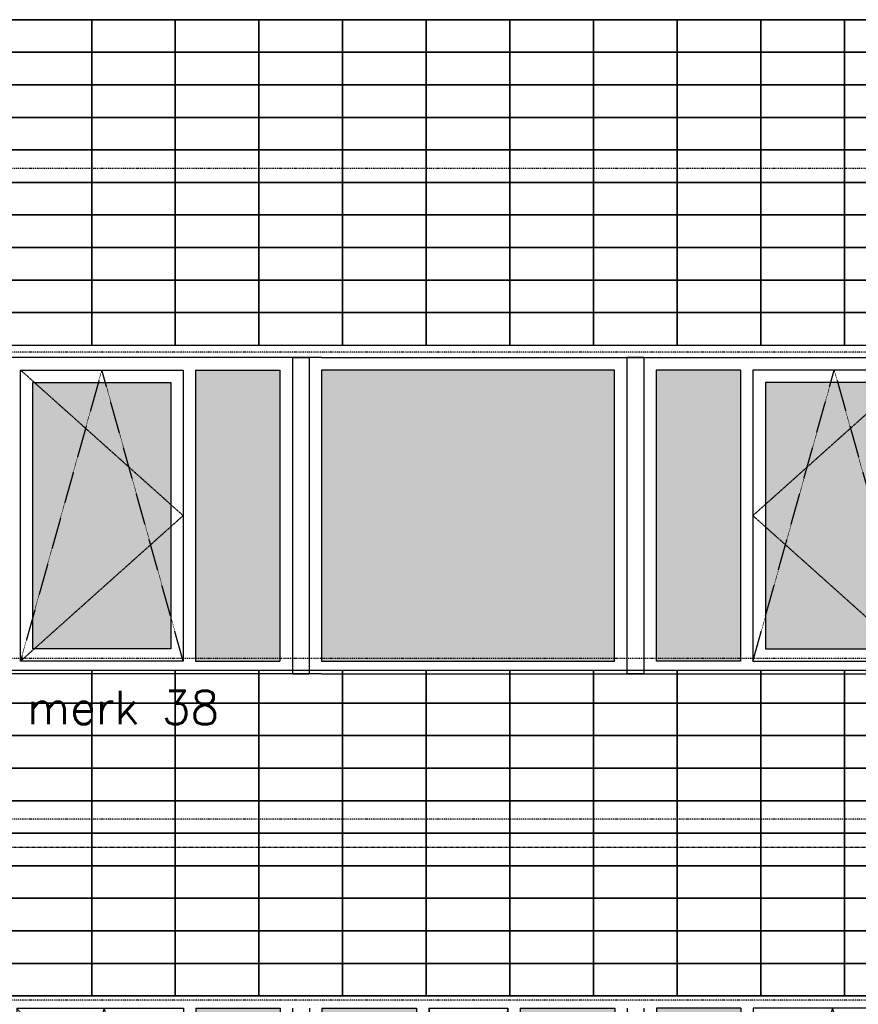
# Model space of a CAD drawing. Extents: x -541908 to 43837, y -41121 to 66863.
# Tile 5 of 41: x -506197 to -501685, y -26074 to -20779. Entities that reach past the tile are written whole.
import ezdxf

# ---------------------------------------------------------------- set-up
doc = ezdxf.new("R2010")
doc.units = 0
doc.header["$LTSCALE"] = 10
doc.header["$MEASUREMENT"] = 0
doc.header["$PDMODE"] = 3
doc.header["$PDSIZE"] = 0.1
for name, pattern in [('DASHDOT', [1, 0.5, -0.25, 0, -0.25]), ('DASHDOT2', [0.5, 0.25, -0.125, 0, -0.125]), ('HIDDEN', [0.375, 0.25, -0.125]), ('HIDDEN2', [0.1875, 0.125, -0.0625])]:
    doc.linetypes.add(name, pattern=pattern)
doc.layers.get('0').update_dxf_attribs({"linetype": 'CONTINUOUS'})
for name, color, linetype in [('A--01A1_ACEER', 1, 'CONTINUOUS'), ('A--L$7AC3-_STRAMIEN', 3, 'DASHDOT'), ('A--L01G1_ACEER', 1, 'CONTINUOUS'), ('A--L01G8_RASTER-NR-2', 21, 'CONTINUOUS'), ('A--L07GC8_STRAMIEN', 8, 'DASHDOT2'), ('A--L21G3_BUITENWAND', 3, 'CONTINUOUS'), ('A--L31DC1_BUITENKOZIJN', 1, 'HIDDEN'), ('A--L31G1_BUITENKOZIJN', 1, 'CONTINUOUS'), ('A--L31G2_BUITENKOZIJN', 2, 'CONTINUOUS'), ('A--L31GC1_BUITENKOZIJN', 1, 'HIDDEN2'), ('A--T$7A8-_STRAMIEN', 8, 'DASHDOT'), ('TEKST_KOZIJNMERK', 2, 'CONTINUOUS'), ('X--LR---_CP', 7, 'CONTINUOUS')]:
    doc.layers.add(name, color=color, linetype=linetype)
doc.styles.add('HIEMSTRA', font='romans.shx')

# ---------------------------------------------------------------- blocks, each defined once
blk = doc.blocks.new('AANKOZ25A')
at = {"layer": 'A--L01G8_RASTER-NR-2'}
for points in [[(-2253.8, 1566), (-1800, 1566), (-1800, 0), (-2253.8, 0)], [(-1576, 1566), (-1576, 0), (0, 0), (0, 1566)], [(677.8, 1566), (224, 1566), (224, 0), (677.8, 0)], [(-2387.8, 1499), (-3129, 1499), (-3129, 67), (-2387.8, 67)], [(811.8, 67), (1553, 67), (1553, 1499), (811.8, 1499)]]:
    blk.add_hatch(color=256, dxfattribs=at).paths.add_polyline_path(points)
at = {"layer": 'A--L31G1_BUITENKOZIJN'}
for p, q in [((-1733, 1633), (-1733, -67)), ((-1733, 1633), (-1644.3, 1633)), ((-1643, 1633), (-1643, -67)), ((67, 1633), (67, -67)), ((157, 1633), (67, 1633)), ((157, 1633), (157, -67)), ((-2253.8, 1566), (-2253.8, 0)), ((-2253.8, 1566), (-1800, 1566)), ((-1800, 1566), (-1800, 0)), ((224, 1566), (224, 0)), ((677.8, 1566), (224, 1566)), ((677.8, 1566), (677.8, 0)), ((-2253.8, 0), (-1800, 0)), ((677.8, 0), (224, 0)), ((-1733, -67), (-1643, -67)), ((157, -67), (67, -67))]:
    blk.add_line(p, q, dxfattribs=at)
for points in [[(-2320.8, 0), (-3196, 0), (-3196, 1566), (-2320.8, 1566), (-2320.8, 0), (-3196, 0), (-3196, 1566)], [(-1576, 0), (0, 0), (0, 1566), (-1576, 1566), (-1576, 0), (0, 0), (0, 1566)], [(744.8, 0), (1620, 0), (1620, 1566), (744.8, 1566), (744.8, 0), (1620, 0), (1620, 1566)]]:
    blk.add_lwpolyline(points, dxfattribs=at)
for points in [[(-2387.8, 67), (-3129, 67), (-3129, 1499), (-2387.8, 1499)], [(811.8, 67), (1553, 67), (1553, 1499), (811.8, 1499)]]:
    blk.add_lwpolyline(points, close=True, dxfattribs=at)
blk.add_point((-1576, -67), dxfattribs=at)
at = {"layer": 'A--L31G2_BUITENKOZIJN'}
for p, q in [((-3263, 1633), (-3263, -67)), ((-1577.3, 1633), (-3263, 1633)), ((-1576, 1633), (0, 1633)), ((1.3, 1633), (1687, 1633)), ((1687, 1633), (1687, -67)), ((-1578.7, -67), (-3263, -67)), ((-1576, -67), (0, -67)), ((2.7, -67), (1687, -67))]:
    blk.add_line(p, q, dxfattribs=at)
at = {"layer": 'A--L31GC1_BUITENKOZIJN'}
for p, q in [((-3196, 1566), (-2320.8, 783)), ((-2758.4, 1566), (-3196, 0)), ((-2320.8, 0), (-2758.4, 1566)), ((1620, 1566), (744.8, 783)), ((744.8, 0), (1182.4, 1566)), ((1182.4, 1566), (1620, 0)), ((-2320.8, 783), (-3196, 0)), ((744.8, 783), (1620, 0))]:
    blk.add_line(p, q, dxfattribs=at)
blk = doc.blocks.new('AANKOZ24A')
at = {"layer": 'A--L01G8_RASTER-NR-2'}
h = blk.add_hatch(color=256, dxfattribs=at)
h.paths.add_polyline_path([(-3712.5, 5983.2), (-4166.3, 5983.2), (-4166.3, 4569.9), (-3712.5, 4569.9)])
h.paths.add_polyline_path([(-3488.5, 4569.9), (-2979.5, 4569.9), (-2979.5, 5983.2), (-3488.5, 5983.2)])
h.paths.add_polyline_path([(-2421.1, 4569.9), (-1912.5, 4569.9), (-1912.5, 5983.2), (-2421.1, 5983.2)])
h.paths.add_polyline_path([(-1688.5, 4569.9), (-1234.6, 4569.9), (-1234.6, 5983.2), (-1688.5, 5983.2)])
h.paths.add_polyline_path([(-1912.5, 976.4), (-1912.5, 2493), (-3488.5, 2493), (-3488.5, 976.4)])
h.paths.add_polyline_path([(-5059.5, 976.4), (-4609.5, 976.4), (-4609.5, 2493), (-5059.5, 2493)])
h.paths.add_polyline_path([(-787.5, 976.4), (-337.5, 976.4), (-337.5, 2493), (-787.5, 2493)])
h.paths.add_polyline_path([(-2854.5, 5927.2), (-2854.5, 4636.9), (-2544.1, 4636.9), (-2544.1, 5927.2)])
h.paths.add_polyline_path([(-5059.5, 5927.2), (-4289.3, 5927.2), (-4289.3, 4385.8), (-5059.6, 4385.8)])
h.paths.add_polyline_path([(-4486.5, 976.4), (-3768.5, 976.4), (-3768.5, 2434.2), (-4486.5, 2434.2)])
h.paths.add_polyline_path([(-337.5, 5927.2), (-1111.6, 5927.2), (-1111.6, 4385.8), (-337.6, 4385.8)])
h.paths.add_polyline_path([(-1632.5, 976.4), (-931.1, 976.4), (-931.1, 2437), (-1632.5, 2437)])
at = {"layer": 'A--L31DC1_BUITENKOZIJN'}
for p, q in [((-4659.7, 5983.2), (-5128.3, 4329.8)), ((-5126.5, 5983.2), (-4233.3, 4981.3)), ((-4659.7, 5983.2), (-4233.3, 4329.8)), ((-2912.5, 5983.2), (-2702, 4569.9)), ((-2702, 4569.9), (-2489.8, 5983.2)), ((-270.5, 5983.2), (-1167.6, 4981.3)), ((-740.9, 5983.2), (-1167.6, 4329.8)), ((-740.9, 5983.2), (-270.6, 4329.8)), ((-4233.3, 4981.3), (-5128.3, 4329.8)), ((-1167.6, 4981.3), (-270.6, 4329.8)), ((-3712.5, 2493), (-4542.5, 1753.8)), ((-4140.5, 2493), (-4420.8, 976.4)), ((-4140.5, 2493), (-3851.2, 976.4)), ((-1688.5, 2493), (-854.5, 1753.8)), ((-1307.2, 2493), (-1549.7, 976.4)), ((-1307.2, 2493), (-996.9, 976.4)), ((-4542.5, 1753.8), (-3712.5, 976.4)), ((-854.5, 1753.8), (-1688.5, 976.4))]:
    blk.add_line(p, q, dxfattribs=at)
at = {"layer": 'A--L31G1_BUITENKOZIJN'}
for p, q in [((-5290.3, 6050.2), (-110.3, 6050.2)), ((-5126.5, 5983.2), (-5126.5, 2606)), ((-5126.5, 5983.2), (-4233.3, 5983.2)), ((-4233.3, 5983.2), (-4233.3, 4318.8)), ((-4166.3, 5983.2), (-4166.3, 4558.9)), ((-4166.3, 5983.2), (-3712.5, 5983.2)), ((-3712.5, 5983.2), (-3712.5, 2606)), ((-3488.5, 5983.2), (-3488.5, 4558.9)), ((-2979.5, 5983.2), (-3488.5, 5983.2)), ((-2979.5, 5983.2), (-2979.5, 4558.9)), ((-2912.5, 5983.2), (-2912.5, 4558.9)), ((-2488.1, 5983.2), (-2912.5, 5983.2)), ((-2488.1, 5983.2), (-2488.1, 4558.9)), ((-1912.5, 5983.2), (-2421.1, 5983.2)), ((-2421.1, 5983.2), (-2421.1, 4558.9)), ((-1912.5, 5983.2), (-1912.5, 4558.9)), ((-1688.5, 5983.2), (-1688.5, 4558.9)), ((-1234.6, 5983.2), (-1688.5, 5983.2)), ((-1234.6, 5983.2), (-1234.6, 4558.9)), ((-270.5, 5983.2), (-1167.6, 5983.2)), ((-1167.6, 5983.2), (-1167.6, 4318.8)), ((-270.5, 5983.2), (-270.5, 2606)), ((-3712.5, 4569.9), (-4166.3, 4569.9)), ((-3712.5, 4558.9), (-4166.3, 4558.9)), ((-2979.5, 4569.9), (-3488.5, 4569.9)), ((-2733.8, 4558.9), (-3488.5, 4558.9)), ((-2733.8, 4569.9), (-2912.5, 4569.9)), ((-2488.1, 4569.9), (-2912.5, 4569.9)), ((-2488.1, 4558.9), (-2912.5, 4558.9)), ((-2488.1, 4569.9), (-2666.8, 4569.9)), ((-1912.5, 4558.9), (-2666.8, 4558.9)), ((-1912.5, 4569.9), (-2421.1, 4569.9)), ((-1688.5, 4569.9), (-1234.6, 4569.9)), ((-1688.5, 4558.9), (-1234.6, 4558.9)), ((-4166.3, 4502.9), (-4166.3, 2606)), ((-3712.5, 4502.9), (-4166.3, 4502.9)), ((-3488.5, 4502.9), (-3488.5, 2606)), ((-1912.5, 4502.9), (-3488.5, 4502.9)), ((-1912.5, 4502.9), (-1912.5, 2606)), ((-1688.5, 4502.9), (-1688.5, 2606)), ((-1688.5, 4502.9), (-1234.6, 4502.9)), ((-1234.6, 4502.9), (-1234.6, 2606)), ((-4233.3, 4329.8), (-5128.3, 4329.8)), ((-4233.3, 4318.8), (-5128.3, 4318.8)), ((-1167.6, 4329.8), (-270.6, 4329.8)), ((-1167.6, 4318.8), (-270.6, 4318.8)), ((-4233.3, 4262.8), (-5128.3, 4262.8)), ((-4233.3, 4262.8), (-4233.3, 2606)), ((-1167.6, 4262.8), (-1167.6, 2606)), ((-1167.6, 4262.8), (-270.6, 4262.8)), ((-5128.3, 2617), (-4233.3, 2617)), ((-5128.3, 2606), (-4233.3, 2606)), ((-4166.3, 2617), (-3712.5, 2617)), ((-4166.3, 2606), (-3712.5, 2606)), ((-1912.5, 2617), (-3488.5, 2617)), ((-1912.5, 2606), (-3488.5, 2606)), ((-1234.6, 2617), (-1688.5, 2617)), ((-1234.6, 2606), (-1688.5, 2606)), ((-270.5, 2617), (-1167.6, 2617)), ((-270.5, 2606), (-1167.6, 2606)), ((-3645.5, 2550), (-5200.3, 2550)), ((-5126.5, 2550), (-5126.5, 976.4)), ((-3645.5, 2550), (-3645.5, 976.4)), ((-1845.5, 2550), (-3555.5, 2550)), ((-3555.5, 2550), (-3555.5, 976.4)), ((-1845.5, 2550), (-1845.5, 976.4)), ((-200.3, 2550), (-1755.5, 2550)), ((-1755.5, 2550), (-1755.5, 976.4)), ((-270.5, 2550), (-270.5, 976.4)), ((-5059.5, 2493), (-5059.5, 976.4)), ((-5059.5, 2493), (-4609.5, 2493)), ((-4609.5, 2493), (-4609.5, 976.4)), ((-3712.5, 2493), (-4542.5, 2493)), ((-4542.5, 2493), (-4542.5, 976.4)), ((-3712.5, 2493), (-3712.5, 976.4)), ((-1912.5, 2493), (-3488.5, 2493)), ((-3488.5, 2493), (-3488.5, 976.4)), ((-1912.5, 2493), (-1912.5, 976.4)), ((-854.5, 2493), (-1688.5, 2493)), ((-1688.5, 2493), (-1688.5, 976.4)), ((-854.5, 2493), (-854.5, 976.4)), ((-337.5, 2493), (-787.5, 2493)), ((-787.5, 2493), (-787.5, 976.4)), ((-337.5, 2493), (-337.5, 976.4)), ((-4486.5, 2437), (-3768.5, 2437)), ((-4486.5, 976.4), (-4486.5, 2437)), ((-3768.5, 2437), (-3768.5, 976.4)), ((-931.1, 2437), (-1632.5, 2437)), ((-1632.5, 2437), (-1632.5, 976.4)), ((-931.1, 976.4), (-931.1, 2437))]:
    blk.add_line(p, q, dxfattribs=at)
for points in [[(-5059.5, 5927.2), (-4289.3, 5927.2), (-4289.3, 4385.8), (-5059.6, 4385.8)], [(-2854.5, 5927.2), (-2854.5, 4636.9), (-2544.1, 4636.9), (-2544.1, 5927.2)], [(-337.5, 5927.2), (-1111.6, 5927.2), (-1111.6, 4385.8), (-337.6, 4385.8)], [(-5059.5, 976.4), (-4609.5, 976.4), (-4609.5, 2493), (-5059.5, 2493)], [(-3488.5, 976.4), (-1912.5, 976.4), (-1912.5, 2493), (-3488.5, 2493)], [(-787.5, 976.4), (-337.5, 976.4), (-337.5, 2493), (-787.5, 2493)], [(-1632.5, 976.4), (-931.1, 976.4), (-931.1, 2437), (-1632.5, 2437)], [(-4486.5, 976.4), (-3768.5, 976.4), (-3768.5, 2434.2), (-4486.5, 2434.2)]]:
    blk.add_lwpolyline(points, close=True, dxfattribs=at)
at = {"layer": 'A--L31G2_BUITENKOZIJN'}
for p, q in [((-5290.3, 5983.2), (-5290.3, 2550)), ((-5200.3, 5983.2), (-5200.3, 2550)), ((-3645.5, 5983.2), (-3645.5, 2550)), ((-3555.5, 5983.2), (-3555.5, 2550)), ((-1845.5, 5983.2), (-1845.5, 2550)), ((-1755.5, 5983.2), (-1755.5, 2550)), ((-200.3, 5983.2), (-200.3, 2550)), ((-110.3, 5983.2), (-110.3, 2550)), ((-5200.3, 2550), (-5290.3, 2550)), ((-3555.5, 2550), (-3645.5, 2550)), ((-1755.5, 2550), (-1845.5, 2550)), ((-110.3, 2550), (-200.3, 2550))]:
    blk.add_line(p, q, dxfattribs=at)
at = {"layer": 'X--LR---_CP'}
blk.add_point((0, -26.4), dxfattribs=at)

msp = doc.modelspace()

# ---------------------------------------------------------------- linework, layer by layer
at = {"layer": 'A--L$7AC3-_STRAMIEN'}
for p, q in [((-416614.4, -21579.1), (-525959.4, -21578.9)), ((-416614.4, -25079.1), (-525959.4, -25078.9))]:
    msp.add_line(p, q, dxfattribs=at)
at = {"layer": 'A--L01G1_ACEER'}
for points in [[(-506259.9, -20953.8), (-505809.9, -20953.8), (-505809.9, -20778.8), (-506259.9, -20778.8)], [(-505809.9, -20953.8), (-505359.9, -20953.8), (-505359.9, -20778.8), (-505809.9, -20778.8)], [(-505359.9, -20953.8), (-504909.9, -20953.8), (-504909.9, -20778.8), (-505359.9, -20778.8)], [(-504909.9, -20953.8), (-504459.9, -20953.8), (-504459.9, -20778.8), (-504909.9, -20778.8)], [(-504459.9, -20953.8), (-504009.9, -20953.8), (-504009.9, -20778.8), (-504459.9, -20778.8)], [(-504009.9, -20953.8), (-503559.9, -20953.8), (-503559.9, -20778.8), (-504009.9, -20778.8)], [(-503559.9, -20953.8), (-503109.9, -20953.8), (-503109.9, -20778.8), (-503559.9, -20778.8)], [(-503109.9, -20953.8), (-502659.9, -20953.8), (-502659.9, -20778.8), (-503109.9, -20778.8)], [(-502659.9, -20953.8), (-502209.9, -20953.8), (-502209.9, -20778.8), (-502659.9, -20778.8)], [(-502209.9, -20953.8), (-501759.9, -20953.8), (-501759.9, -20778.8), (-502209.9, -20778.8)], [(-501759.9, -20953.8), (-501309.9, -20953.8), (-501309.9, -20778.8), (-501759.9, -20778.8)], [(-506259.9, -21128.8), (-505809.9, -21128.8), (-505809.9, -20953.8), (-506259.9, -20953.8)], [(-505809.9, -21128.8), (-505359.9, -21128.8), (-505359.9, -20953.8), (-505809.9, -20953.8)], [(-505359.9, -21128.8), (-504909.9, -21128.8), (-504909.9, -20953.8), (-505359.9, -20953.8)], [(-504909.9, -21128.8), (-504459.9, -21128.8), (-504459.9, -20953.8), (-504909.9, -20953.8)], [(-504459.9, -21128.8), (-504009.9, -21128.8), (-504009.9, -20953.8), (-504459.9, -20953.8)], [(-504009.9, -21128.8), (-503559.9, -21128.8), (-503559.9, -20953.8), (-504009.9, -20953.8)], [(-503559.9, -21128.8), (-503109.9, -21128.8), (-503109.9, -20953.8), (-503559.9, -20953.8)], [(-503109.9, -21128.8), (-502659.9, -21128.8), (-502659.9, -20953.8), (-503109.9, -20953.8)], [(-502659.9, -21128.8), (-502209.9, -21128.8), (-502209.9, -20953.8), (-502659.9, -20953.8)], [(-502209.9, -21128.8), (-501759.9, -21128.8), (-501759.9, -20953.8), (-502209.9, -20953.8)], [(-501759.9, -21128.8), (-501309.9, -21128.8), (-501309.9, -20953.8), (-501759.9, -20953.8)], [(-506259.9, -21303.8), (-505809.9, -21303.8), (-505809.9, -21128.8), (-506259.9, -21128.8)], [(-505809.9, -21303.8), (-505359.9, -21303.8), (-505359.9, -21128.8), (-505809.9, -21128.8)], [(-505359.9, -21303.8), (-504909.9, -21303.8), (-504909.9, -21128.8), (-505359.9, -21128.8)], [(-504909.9, -21303.8), (-504459.9, -21303.8), (-504459.9, -21128.8), (-504909.9, -21128.8)], [(-504459.9, -21303.8), (-504009.9, -21303.8), (-504009.9, -21128.8), (-504459.9, -21128.8)], [(-504009.9, -21303.8), (-503559.9, -21303.8), (-503559.9, -21128.8), (-504009.9, -21128.8)], [(-503559.9, -21303.8), (-503109.9, -21303.8), (-503109.9, -21128.8), (-503559.9, -21128.8)], [(-503109.9, -21303.8), (-502659.9, -21303.8), (-502659.9, -21128.8), (-503109.9, -21128.8)], [(-502659.9, -21303.8), (-502209.9, -21303.8), (-502209.9, -21128.8), (-502659.9, -21128.8)], [(-502209.9, -21303.8), (-501759.9, -21303.8), (-501759.9, -21128.8), (-502209.9, -21128.8)], [(-501759.9, -21303.8), (-501309.9, -21303.8), (-501309.9, -21128.8), (-501759.9, -21128.8)], [(-506259.9, -21478.8), (-505809.9, -21478.8), (-505809.9, -21303.8), (-506259.9, -21303.8)], [(-505809.9, -21478.8), (-505359.9, -21478.8), (-505359.9, -21303.8), (-505809.9, -21303.8)], [(-505359.9, -21478.8), (-504909.9, -21478.8), (-504909.9, -21303.8), (-505359.9, -21303.8)], [(-504909.9, -21478.8), (-504459.9, -21478.8), (-504459.9, -21303.8), (-504909.9, -21303.8)], [(-504459.9, -21478.8), (-504009.9, -21478.8), (-504009.9, -21303.8), (-504459.9, -21303.8)], [(-504009.9, -21478.8), (-503559.9, -21478.8), (-503559.9, -21303.8), (-504009.9, -21303.8)], [(-503559.9, -21478.8), (-503109.9, -21478.8), (-503109.9, -21303.8), (-503559.9, -21303.8)], [(-503109.9, -21478.8), (-502659.9, -21478.8), (-502659.9, -21303.8), (-503109.9, -21303.8)], [(-502659.9, -21478.8), (-502209.9, -21478.8), (-502209.9, -21303.8), (-502659.9, -21303.8)], [(-502209.9, -21478.8), (-501759.9, -21478.8), (-501759.9, -21303.8), (-502209.9, -21303.8)], [(-501759.9, -21478.8), (-501309.9, -21478.8), (-501309.9, -21303.8), (-501759.9, -21303.8)], [(-506259.9, -21653.8), (-505809.9, -21653.8), (-505809.9, -21478.8), (-506259.9, -21478.8)], [(-505809.9, -21653.8), (-505359.9, -21653.8), (-505359.9, -21478.8), (-505809.9, -21478.8)], [(-505359.9, -21653.8), (-504909.9, -21653.8), (-504909.9, -21478.8), (-505359.9, -21478.8)], [(-504909.9, -21653.8), (-504459.9, -21653.8), (-504459.9, -21478.8), (-504909.9, -21478.8)], [(-504459.9, -21653.8), (-504009.9, -21653.8), (-504009.9, -21478.8), (-504459.9, -21478.8)], [(-504009.9, -21653.8), (-503559.9, -21653.8), (-503559.9, -21478.8), (-504009.9, -21478.8)], [(-503559.9, -21653.8), (-503109.9, -21653.8), (-503109.9, -21478.8), (-503559.9, -21478.8)], [(-503109.9, -21653.8), (-502659.9, -21653.8), (-502659.9, -21478.8), (-503109.9, -21478.8)], [(-502659.9, -21653.8), (-502209.9, -21653.8), (-502209.9, -21478.8), (-502659.9, -21478.8)], [(-502209.9, -21653.8), (-501759.9, -21653.8), (-501759.9, -21478.8), (-502209.9, -21478.8)], [(-501759.9, -21653.8), (-501309.9, -21653.8), (-501309.9, -21478.8), (-501759.9, -21478.8)], [(-506259.9, -21828.8), (-505809.9, -21828.8), (-505809.9, -21653.8), (-506259.9, -21653.8)], [(-505809.9, -21828.8), (-505359.9, -21828.8), (-505359.9, -21653.8), (-505809.9, -21653.8)], [(-505359.9, -21828.8), (-504909.9, -21828.8), (-504909.9, -21653.8), (-505359.9, -21653.8)], [(-504909.9, -21828.8), (-504459.9, -21828.8), (-504459.9, -21653.8), (-504909.9, -21653.8)], [(-504459.9, -21828.8), (-504009.9, -21828.8), (-504009.9, -21653.8), (-504459.9, -21653.8)], [(-504009.9, -21828.8), (-503559.9, -21828.8), (-503559.9, -21653.8), (-504009.9, -21653.8)], [(-503559.9, -21828.8), (-503109.9, -21828.8), (-503109.9, -21653.8), (-503559.9, -21653.8)], [(-503109.9, -21828.8), (-502659.9, -21828.8), (-502659.9, -21653.8), (-503109.9, -21653.8)], [(-502659.9, -21828.8), (-502209.9, -21828.8), (-502209.9, -21653.8), (-502659.9, -21653.8)], [(-502209.9, -21828.8), (-501759.9, -21828.8), (-501759.9, -21653.8), (-502209.9, -21653.8)], [(-501759.9, -21828.8), (-501309.9, -21828.8), (-501309.9, -21653.8), (-501759.9, -21653.8)], [(-506259.9, -22003.8), (-505809.9, -22003.8), (-505809.9, -21828.8), (-506259.9, -21828.8)], [(-505809.9, -22003.8), (-505359.9, -22003.8), (-505359.9, -21828.8), (-505809.9, -21828.8)], [(-505359.9, -22003.8), (-504909.9, -22003.8), (-504909.9, -21828.8), (-505359.9, -21828.8)], [(-504909.9, -22003.8), (-504459.9, -22003.8), (-504459.9, -21828.8), (-504909.9, -21828.8)], [(-504459.9, -22003.8), (-504009.9, -22003.8), (-504009.9, -21828.8), (-504459.9, -21828.8)], [(-504009.9, -22003.8), (-503559.9, -22003.8), (-503559.9, -21828.8), (-504009.9, -21828.8)], [(-503559.9, -22003.8), (-503109.9, -22003.8), (-503109.9, -21828.8), (-503559.9, -21828.8)], [(-503109.9, -22003.8), (-502659.9, -22003.8), (-502659.9, -21828.8), (-503109.9, -21828.8)], [(-502659.9, -22003.8), (-502209.9, -22003.8), (-502209.9, -21828.8), (-502659.9, -21828.8)], [(-502209.9, -22003.8), (-501759.9, -22003.8), (-501759.9, -21828.8), (-502209.9, -21828.8)], [(-501759.9, -22003.8), (-501309.9, -22003.8), (-501309.9, -21828.8), (-501759.9, -21828.8)], [(-506259.9, -22178.8), (-505809.9, -22178.8), (-505809.9, -22003.8), (-506259.9, -22003.8)], [(-505809.9, -22178.8), (-505359.9, -22178.8), (-505359.9, -22003.8), (-505809.9, -22003.8)], [(-505359.9, -22178.8), (-504909.9, -22178.8), (-504909.9, -22003.8), (-505359.9, -22003.8)], [(-504909.9, -22178.8), (-504459.9, -22178.8), (-504459.9, -22003.8), (-504909.9, -22003.8)], [(-504459.9, -22178.8), (-504009.9, -22178.8), (-504009.9, -22003.8), (-504459.9, -22003.8)], [(-504009.9, -22178.8), (-503559.9, -22178.8), (-503559.9, -22003.8), (-504009.9, -22003.8)], [(-503559.9, -22178.8), (-503109.9, -22178.8), (-503109.9, -22003.8), (-503559.9, -22003.8)], [(-503109.9, -22178.8), (-502659.9, -22178.8), (-502659.9, -22003.8), (-503109.9, -22003.8)], [(-502659.9, -22178.8), (-502209.9, -22178.8), (-502209.9, -22003.8), (-502659.9, -22003.8)], [(-502209.9, -22178.8), (-501759.9, -22178.8), (-501759.9, -22003.8), (-502209.9, -22003.8)], [(-501759.9, -22178.8), (-501309.9, -22178.8), (-501309.9, -22003.8), (-501759.9, -22003.8)], [(-506259.9, -22353.8), (-505809.9, -22353.8), (-505809.9, -22178.8), (-506259.9, -22178.8)], [(-505809.9, -22353.8), (-505359.9, -22353.8), (-505359.9, -22178.8), (-505809.9, -22178.8)], [(-505359.9, -22353.8), (-504909.9, -22353.8), (-504909.9, -22178.8), (-505359.9, -22178.8)], [(-504909.9, -22353.8), (-504459.9, -22353.8), (-504459.9, -22178.8), (-504909.9, -22178.8)], [(-504459.9, -22353.8), (-504009.9, -22353.8), (-504009.9, -22178.8), (-504459.9, -22178.8)], [(-504009.9, -22353.8), (-503559.9, -22353.8), (-503559.9, -22178.8), (-504009.9, -22178.8)], [(-503559.9, -22353.8), (-503109.9, -22353.8), (-503109.9, -22178.8), (-503559.9, -22178.8)], [(-503109.9, -22353.8), (-502659.9, -22353.8), (-502659.9, -22178.8), (-503109.9, -22178.8)], [(-502659.9, -22353.8), (-502209.9, -22353.8), (-502209.9, -22178.8), (-502659.9, -22178.8)], [(-502209.9, -22353.8), (-501759.9, -22353.8), (-501759.9, -22178.8), (-502209.9, -22178.8)], [(-501759.9, -22353.8), (-501309.9, -22353.8), (-501309.9, -22178.8), (-501759.9, -22178.8)], [(-506259.9, -22528.8), (-505809.9, -22528.8), (-505809.9, -22353.8), (-506259.9, -22353.8)], [(-505809.9, -22528.8), (-505359.9, -22528.8), (-505359.9, -22353.8), (-505809.9, -22353.8)], [(-505359.9, -22528.8), (-504909.9, -22528.8), (-504909.9, -22353.8), (-505359.9, -22353.8)], [(-504909.9, -22528.8), (-504459.9, -22528.8), (-504459.9, -22353.8), (-504909.9, -22353.8)], [(-504459.9, -22528.8), (-504009.9, -22528.8), (-504009.9, -22353.8), (-504459.9, -22353.8)], [(-504009.9, -22528.8), (-503559.9, -22528.8), (-503559.9, -22353.8), (-504009.9, -22353.8)], [(-503559.9, -22528.8), (-503109.9, -22528.8), (-503109.9, -22353.8), (-503559.9, -22353.8)], [(-503109.9, -22528.8), (-502659.9, -22528.8), (-502659.9, -22353.8), (-503109.9, -22353.8)], [(-502659.9, -22528.8), (-502209.9, -22528.8), (-502209.9, -22353.8), (-502659.9, -22353.8)], [(-502209.9, -22528.8), (-501759.9, -22528.8), (-501759.9, -22353.8), (-502209.9, -22353.8)], [(-501759.9, -22528.8), (-501309.9, -22528.8), (-501309.9, -22353.8), (-501759.9, -22353.8)], [(-506259.9, -24453.8), (-505809.9, -24453.8), (-505809.9, -24278.8), (-506259.9, -24278.8)], [(-505809.9, -24453.8), (-505359.9, -24453.8), (-505359.9, -24278.8), (-505809.9, -24278.8)], [(-505359.9, -24453.8), (-504909.9, -24453.8), (-504909.9, -24278.8), (-505359.9, -24278.8)], [(-504909.9, -24453.8), (-504459.9, -24453.8), (-504459.9, -24278.8), (-504909.9, -24278.8)], [(-504459.9, -24453.8), (-504009.9, -24453.8), (-504009.9, -24278.8), (-504459.9, -24278.8)], [(-504009.9, -24453.8), (-503559.9, -24453.8), (-503559.9, -24278.8), (-504009.9, -24278.8)], [(-503559.9, -24453.8), (-503109.9, -24453.8), (-503109.9, -24278.8), (-503559.9, -24278.8)], [(-503109.9, -24453.8), (-502659.9, -24453.8), (-502659.9, -24278.8), (-503109.9, -24278.8)], [(-502659.9, -24453.8), (-502209.9, -24453.8), (-502209.9, -24278.8), (-502659.9, -24278.8)], [(-502209.9, -24453.8), (-501759.9, -24453.8), (-501759.9, -24278.8), (-502209.9, -24278.8)], [(-501759.9, -24453.8), (-501309.9, -24453.8), (-501309.9, -24278.8), (-501759.9, -24278.8)], [(-506259.9, -24628.8), (-505809.9, -24628.8), (-505809.9, -24453.8), (-506259.9, -24453.8)], [(-505809.9, -24628.8), (-505359.9, -24628.8), (-505359.9, -24453.8), (-505809.9, -24453.8)], [(-505359.9, -24628.8), (-504909.9, -24628.8), (-504909.9, -24453.8), (-505359.9, -24453.8)], [(-504909.9, -24628.8), (-504459.9, -24628.8), (-504459.9, -24453.8), (-504909.9, -24453.8)], [(-504459.9, -24628.8), (-504009.9, -24628.8), (-504009.9, -24453.8), (-504459.9, -24453.8)], [(-504009.9, -24628.8), (-503559.9, -24628.8), (-503559.9, -24453.8), (-504009.9, -24453.8)], [(-503559.9, -24628.8), (-503109.9, -24628.8), (-503109.9, -24453.8), (-503559.9, -24453.8)], [(-503109.9, -24628.8), (-502659.9, -24628.8), (-502659.9, -24453.8), (-503109.9, -24453.8)], [(-502659.9, -24628.8), (-502209.9, -24628.8), (-502209.9, -24453.8), (-502659.9, -24453.8)], [(-502209.9, -24628.8), (-501759.9, -24628.8), (-501759.9, -24453.8), (-502209.9, -24453.8)], [(-501759.9, -24628.8), (-501309.9, -24628.8), (-501309.9, -24453.8), (-501759.9, -24453.8)], [(-506259.9, -24803.8), (-505809.9, -24803.8), (-505809.9, -24628.8), (-506259.9, -24628.8)], [(-505809.9, -24803.8), (-505359.9, -24803.8), (-505359.9, -24628.8), (-505809.9, -24628.8)], [(-505359.9, -24803.8), (-504909.9, -24803.8), (-504909.9, -24628.8), (-505359.9, -24628.8)], [(-504909.9, -24803.8), (-504459.9, -24803.8), (-504459.9, -24628.8), (-504909.9, -24628.8)], [(-504459.9, -24803.8), (-504009.9, -24803.8), (-504009.9, -24628.8), (-504459.9, -24628.8)], [(-504009.9, -24803.8), (-503559.9, -24803.8), (-503559.9, -24628.8), (-504009.9, -24628.8)], [(-503559.9, -24803.8), (-503109.9, -24803.8), (-503109.9, -24628.8), (-503559.9, -24628.8)], [(-503109.9, -24803.8), (-502659.9, -24803.8), (-502659.9, -24628.8), (-503109.9, -24628.8)], [(-502659.9, -24803.8), (-502209.9, -24803.8), (-502209.9, -24628.8), (-502659.9, -24628.8)], [(-502209.9, -24803.8), (-501759.9, -24803.8), (-501759.9, -24628.8), (-502209.9, -24628.8)], [(-501759.9, -24803.8), (-501309.9, -24803.8), (-501309.9, -24628.8), (-501759.9, -24628.8)], [(-506259.9, -24978.8), (-505809.9, -24978.8), (-505809.9, -24803.8), (-506259.9, -24803.8)], [(-505809.9, -24978.8), (-505359.9, -24978.8), (-505359.9, -24803.8), (-505809.9, -24803.8)], [(-505359.9, -24978.8), (-504909.9, -24978.8), (-504909.9, -24803.8), (-505359.9, -24803.8)], [(-504909.9, -24978.8), (-504459.9, -24978.8), (-504459.9, -24803.8), (-504909.9, -24803.8)], [(-504459.9, -24978.8), (-504009.9, -24978.8), (-504009.9, -24803.8), (-504459.9, -24803.8)], [(-504009.9, -24978.8), (-503559.9, -24978.8), (-503559.9, -24803.8), (-504009.9, -24803.8)], [(-503559.9, -24978.8), (-503109.9, -24978.8), (-503109.9, -24803.8), (-503559.9, -24803.8)], [(-503109.9, -24978.8), (-502659.9, -24978.8), (-502659.9, -24803.8), (-503109.9, -24803.8)], [(-502659.9, -24978.8), (-502209.9, -24978.8), (-502209.9, -24803.8), (-502659.9, -24803.8)], [(-502209.9, -24978.8), (-501759.9, -24978.8), (-501759.9, -24803.8), (-502209.9, -24803.8)], [(-501759.9, -24978.8), (-501309.9, -24978.8), (-501309.9, -24803.8), (-501759.9, -24803.8)], [(-506259.9, -25153.8), (-505809.9, -25153.8), (-505809.9, -24978.8), (-506259.9, -24978.8)], [(-505809.9, -25153.8), (-505359.9, -25153.8), (-505359.9, -24978.8), (-505809.9, -24978.8)], [(-505359.9, -25153.8), (-504909.9, -25153.8), (-504909.9, -24978.8), (-505359.9, -24978.8)], [(-504909.9, -25153.8), (-504459.9, -25153.8), (-504459.9, -24978.8), (-504909.9, -24978.8)], [(-504459.9, -25153.8), (-504009.9, -25153.8), (-504009.9, -24978.8), (-504459.9, -24978.8)], [(-504009.9, -25153.8), (-503559.9, -25153.8), (-503559.9, -24978.8), (-504009.9, -24978.8)], [(-503559.9, -25153.8), (-503109.9, -25153.8), (-503109.9, -24978.8), (-503559.9, -24978.8)], [(-503109.9, -25153.8), (-502659.9, -25153.8), (-502659.9, -24978.8), (-503109.9, -24978.8)], [(-502659.9, -25153.8), (-502209.9, -25153.8), (-502209.9, -24978.8), (-502659.9, -24978.8)], [(-502209.9, -25153.8), (-501759.9, -25153.8), (-501759.9, -24978.8), (-502209.9, -24978.8)], [(-501759.9, -25153.8), (-501309.9, -25153.8), (-501309.9, -24978.8), (-501759.9, -24978.8)], [(-506259.9, -25328.8), (-505809.9, -25328.8), (-505809.9, -25153.8), (-506259.9, -25153.8)], [(-505809.9, -25328.8), (-505359.9, -25328.8), (-505359.9, -25153.8), (-505809.9, -25153.8)], [(-505359.9, -25328.8), (-504909.9, -25328.8), (-504909.9, -25153.8), (-505359.9, -25153.8)], [(-504909.9, -25328.8), (-504459.9, -25328.8), (-504459.9, -25153.8), (-504909.9, -25153.8)], [(-504459.9, -25328.8), (-504009.9, -25328.8), (-504009.9, -25153.8), (-504459.9, -25153.8)], [(-504009.9, -25328.8), (-503559.9, -25328.8), (-503559.9, -25153.8), (-504009.9, -25153.8)], [(-503559.9, -25328.8), (-503109.9, -25328.8), (-503109.9, -25153.8), (-503559.9, -25153.8)], [(-503109.9, -25328.8), (-502659.9, -25328.8), (-502659.9, -25153.8), (-503109.9, -25153.8)], [(-502659.9, -25328.8), (-502209.9, -25328.8), (-502209.9, -25153.8), (-502659.9, -25153.8)], [(-502209.9, -25328.8), (-501759.9, -25328.8), (-501759.9, -25153.8), (-502209.9, -25153.8)], [(-501759.9, -25328.8), (-501309.9, -25328.8), (-501309.9, -25153.8), (-501759.9, -25153.8)], [(-506259.9, -25503.8), (-505809.9, -25503.8), (-505809.9, -25328.8), (-506259.9, -25328.8)], [(-505809.9, -25503.8), (-505359.9, -25503.8), (-505359.9, -25328.8), (-505809.9, -25328.8)], [(-505359.9, -25503.8), (-504909.9, -25503.8), (-504909.9, -25328.8), (-505359.9, -25328.8)], [(-504909.9, -25503.8), (-504459.9, -25503.8), (-504459.9, -25328.8), (-504909.9, -25328.8)], [(-504459.9, -25503.8), (-504009.9, -25503.8), (-504009.9, -25328.8), (-504459.9, -25328.8)], [(-504009.9, -25503.8), (-503559.9, -25503.8), (-503559.9, -25328.8), (-504009.9, -25328.8)], [(-503559.9, -25503.8), (-503109.9, -25503.8), (-503109.9, -25328.8), (-503559.9, -25328.8)], [(-503109.9, -25503.8), (-502659.9, -25503.8), (-502659.9, -25328.8), (-503109.9, -25328.8)], [(-502659.9, -25503.8), (-502209.9, -25503.8), (-502209.9, -25328.8), (-502659.9, -25328.8)], [(-502209.9, -25503.8), (-501759.9, -25503.8), (-501759.9, -25328.8), (-502209.9, -25328.8)], [(-501759.9, -25503.8), (-501309.9, -25503.8), (-501309.9, -25328.8), (-501759.9, -25328.8)], [(-506259.9, -25678.8), (-505809.9, -25678.8), (-505809.9, -25503.8), (-506259.9, -25503.8)], [(-505809.9, -25678.8), (-505359.9, -25678.8), (-505359.9, -25503.8), (-505809.9, -25503.8)], [(-505359.9, -25678.8), (-504909.9, -25678.8), (-504909.9, -25503.8), (-505359.9, -25503.8)], [(-504909.9, -25678.8), (-504459.9, -25678.8), (-504459.9, -25503.8), (-504909.9, -25503.8)], [(-504459.9, -25678.8), (-504009.9, -25678.8), (-504009.9, -25503.8), (-504459.9, -25503.8)], [(-504009.9, -25678.8), (-503559.9, -25678.8), (-503559.9, -25503.8), (-504009.9, -25503.8)], [(-503559.9, -25678.8), (-503109.9, -25678.8), (-503109.9, -25503.8), (-503559.9, -25503.8)], [(-503109.9, -25678.8), (-502659.9, -25678.8), (-502659.9, -25503.8), (-503109.9, -25503.8)], [(-502659.9, -25678.8), (-502209.9, -25678.8), (-502209.9, -25503.8), (-502659.9, -25503.8)], [(-502209.9, -25678.8), (-501759.9, -25678.8), (-501759.9, -25503.8), (-502209.9, -25503.8)], [(-501759.9, -25678.8), (-501309.9, -25678.8), (-501309.9, -25503.8), (-501759.9, -25503.8)], [(-506259.9, -25853.8), (-505809.9, -25853.8), (-505809.9, -25678.8), (-506259.9, -25678.8)], [(-505809.9, -25853.8), (-505359.9, -25853.8), (-505359.9, -25678.8), (-505809.9, -25678.8)], [(-505359.9, -25853.8), (-504909.9, -25853.8), (-504909.9, -25678.8), (-505359.9, -25678.8)], [(-504909.9, -25853.8), (-504459.9, -25853.8), (-504459.9, -25678.8), (-504909.9, -25678.8)], [(-504459.9, -25853.8), (-504009.9, -25853.8), (-504009.9, -25678.8), (-504459.9, -25678.8)], [(-504009.9, -25853.8), (-503559.9, -25853.8), (-503559.9, -25678.8), (-504009.9, -25678.8)], [(-503559.9, -25853.8), (-503109.9, -25853.8), (-503109.9, -25678.8), (-503559.9, -25678.8)], [(-503109.9, -25853.8), (-502659.9, -25853.8), (-502659.9, -25678.8), (-503109.9, -25678.8)], [(-502659.9, -25853.8), (-502209.9, -25853.8), (-502209.9, -25678.8), (-502659.9, -25678.8)], [(-502209.9, -25853.8), (-501759.9, -25853.8), (-501759.9, -25678.8), (-502209.9, -25678.8)], [(-501759.9, -25853.8), (-501309.9, -25853.8), (-501309.9, -25678.8), (-501759.9, -25678.8)], [(-506259.9, -26028.8), (-505809.9, -26028.8), (-505809.9, -25853.8), (-506259.9, -25853.8)], [(-505809.9, -26028.8), (-505359.9, -26028.8), (-505359.9, -25853.8), (-505809.9, -25853.8)], [(-505359.9, -26028.8), (-504909.9, -26028.8), (-504909.9, -25853.8), (-505359.9, -25853.8)], [(-504909.9, -26028.8), (-504459.9, -26028.8), (-504459.9, -25853.8), (-504909.9, -25853.8)], [(-504459.9, -26028.8), (-504009.9, -26028.8), (-504009.9, -25853.8), (-504459.9, -25853.8)], [(-504009.9, -26028.8), (-503559.9, -26028.8), (-503559.9, -25853.8), (-504009.9, -25853.8)], [(-503559.9, -26028.8), (-503109.9, -26028.8), (-503109.9, -25853.8), (-503559.9, -25853.8)], [(-503109.9, -26028.8), (-502659.9, -26028.8), (-502659.9, -25853.8), (-503109.9, -25853.8)], [(-502659.9, -26028.8), (-502209.9, -26028.8), (-502209.9, -25853.8), (-502659.9, -25853.8)], [(-502209.9, -26028.8), (-501759.9, -26028.8), (-501759.9, -25853.8), (-502209.9, -25853.8)], [(-501759.9, -26028.8), (-501309.9, -26028.8), (-501309.9, -25853.8), (-501759.9, -25853.8)]]:
    msp.add_lwpolyline(points, close=True, dxfattribs=at)
at = {"layer": 'A--L07GC8_STRAMIEN'}
msp.add_line((-511647.6, -25229), (-433397, -25229.1), dxfattribs=at)
at = {"layer": 'A--L21G3_BUITENWAND'}
msp.add_lwpolyline([(-520221.2, -26028.6), (-520220.5, -20778.6), (-484209.9, -20778.8), (-484209.9, -26028.8)], close=True, dxfattribs=at)
at = {"layer": 'A--T$7A8-_STRAMIEN', "color": 8}
for p, q in [((-416614.4, -22567.1), (-525959.4, -22566.9)), ((-416614.4, -24214.1), (-525959.4, -24213.9)), ((-416614.4, -26052.1), (-525959.4, -26051.9))]:
    msp.add_line(p, q, dxfattribs=at)

# ---------------------------------------------------------------- block references
at = {"rotation": 359.9998907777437}
msp.add_blockref('AANKOZ25A', (-502996.9, -24228.8), dxfattribs=at)
at = {"layer": 'A--01A1_ACEER', "xscale": -1, "rotation": 359.9998907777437}
msp.add_blockref('AANKOZ24A', (-506484.1, -32078.3), dxfattribs=at)

# ---------------------------------------------------------------- texts
at = {"layer": 'TEKST_KOZIJNMERK', "style": 'HIEMSTRA'}
msp.add_text('merk 38', height=180, rotation=359.9999, dxfattribs=at).set_placement((-506157.4, -24567.9))

doc.saveas('drawing.dxf')
